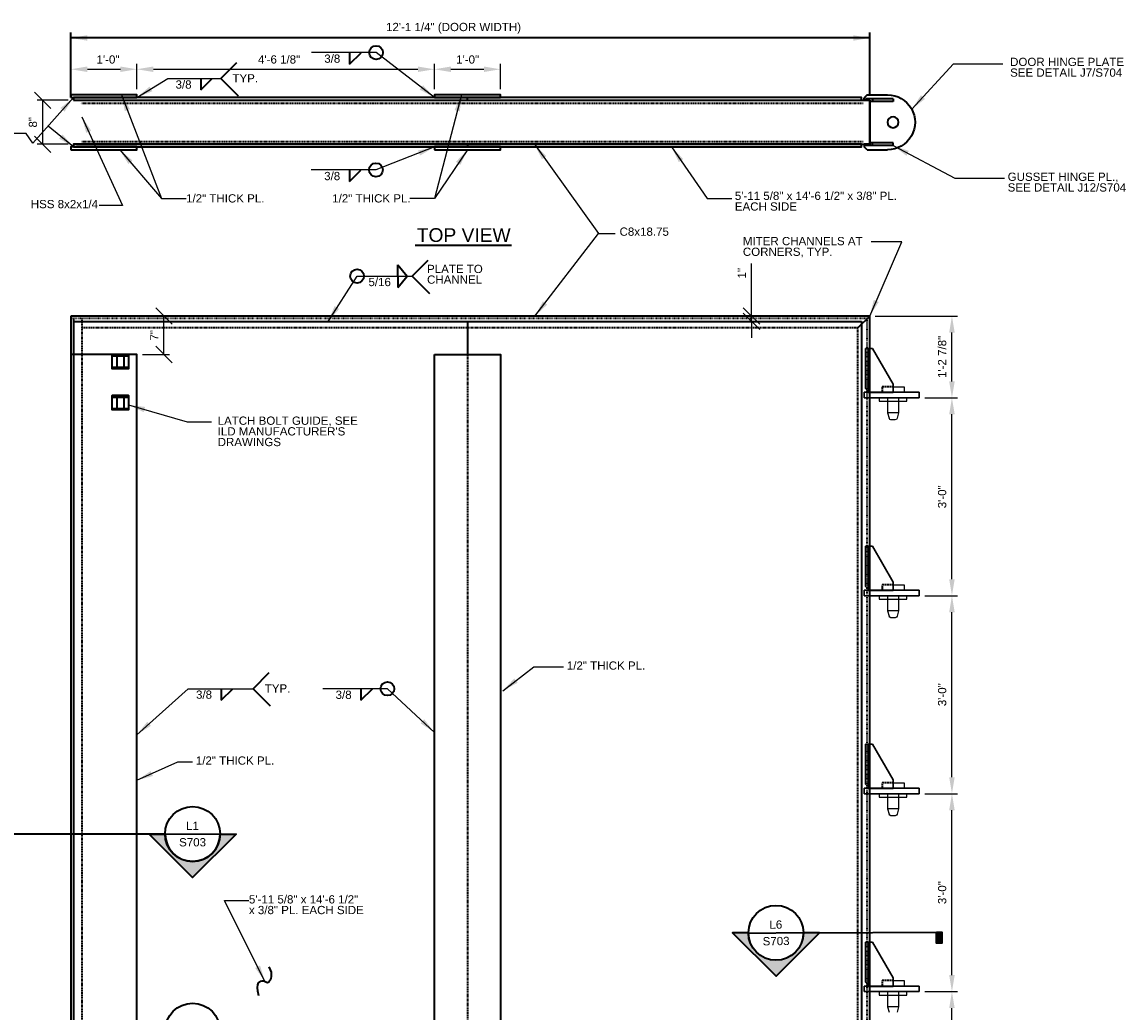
# Model space of a CAD drawing. Header units: inches. Extents: x -829 to 2226, y 10 to 4755.
# Tile 12 of 54: x 249 to 448, y 465 to 645. Entities that reach past the tile are written whole.
import ezdxf
from ezdxf.enums import TextEntityAlignment as Align

# ---------------------------------------------------------------- set-up
doc = ezdxf.new("R2010")
doc.units = ezdxf.units.IN
doc.header["$LTSCALE"] = 0.5
doc.header["$MEASUREMENT"] = 0
for name, pattern in [('DGN Style 1', [0.267013, 0.000444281, -0.266568]), ('DGN Style 3', [0.621993, 0.444281, -0.177712]), ('HIDDEN', [0.375, 0.25, -0.125])]:
    doc.linetypes.add(name, pattern=pattern)
for name, color, linetype, lineweight in [('G-ANNO-DIM', 7, 'Continuous', 0), ('G-ANNO-DIMS', 7, 'Continuous', 35), ('G-ANNO-TEXT', 7, 'Continuous', 35), ('S-FSTN-MISC', 7, 'Continuous', 25), ('S-STIF-TRAN', 7, 'Continuous', 30), ('S-WALL-SHEA', 7, 'Continuous', 35)]:
    doc.layers.add(name, color=color, linetype=linetype, lineweight=lineweight)
doc.styles.add("3 4 1'-0", font='arial.ttf', dxfattribs={"height": 1.5})
doc.styles.add('AEC_3 4_1 0 Scale', font='arial.ttf', dxfattribs={"height": 1.5})
doc.styles.add('Arial', font='arial.ttf')
doc.dimstyles.new("3 4 1'-0", dxfattribs={"dimtxt": 1.5, "dimasz": 3, "dimexe": 1, "dimexo": 1, "dimgap": 1, "dimtad": 1, "dimdec": 4, "dimzin": 15, "dimdsep": 46, "dimlunit": 4, "dimtxsty": 'AEC_3 4_1 0 Scale', "dimcen": 0.09, "dimadec": 4, "dimazin": 3, "dimtfac": 1, "dimtdec": 4, "dimtofl": 0, "dimtmove": 0, "dimatfit": 3, "dimfxl": 1, "dimfrac": 2, "dimtolj": 1, "dimtzin": 15, "dimarcsym": 0})

# ---------------------------------------------------------------- blocks, each defined once
blk = doc.blocks.new('*D180')
at = {"layer": 'Defpoints', "color": 0, "transparency": 16777216}
for p in [(269.63, 636.02), (257.63, 631.38), (269.63, 631.38)]:
    blk.add_point(p, dxfattribs=at)
at = {"layer": 'G-ANNO-DIMS', "color": 0, "lineweight": -2, "transparency": 16777216}
for p, q in [((257.63, 632.38), (257.63, 637.02)), ((260.63, 636.02), (266.63, 636.02)), ((269.63, 632.38), (269.63, 637.02))]:
    blk.add_line(p, q, dxfattribs=at)
at = {"layer": 'G-ANNO-DIMS', "color": 0, "transparency": 16777216}
for points in [[(260.63, 636.52), (260.63, 635.52), (257.63, 636.02)], [(266.63, 636.52), (266.63, 635.52), (269.63, 636.02)]]:
    blk.add_solid(points, dxfattribs=at)
at = {"layer": 'G-ANNO-DIMS', "color": 0, "transparency": 16777216, "insert": (264.38, 637.79), "char_height": 1.5, "attachment_point": 5, "style": 'AEC_3 4_1 0 Scale'}
blk.add_mtext('\\A1;1\'-0"', dxfattribs=at)
blk = doc.blocks.new('*D181')
at = {"layer": 'Defpoints', "color": 0, "transparency": 16777216}
for p in [(323.73, 636.02), (269.63, 631.38), (323.73, 631.38)]:
    blk.add_point(p, dxfattribs=at)
at = {"layer": 'G-ANNO-DIMS', "color": 0, "lineweight": -2, "transparency": 16777216}
for p, q in [((269.63, 632.38), (269.63, 637.02)), ((272.63, 636.02), (320.73, 636.02)), ((323.73, 632.38), (323.73, 637.02))]:
    blk.add_line(p, q, dxfattribs=at)
at = {"layer": 'G-ANNO-DIMS', "color": 0, "transparency": 16777216}
for points in [[(272.63, 636.52), (272.63, 635.52), (269.63, 636.02)], [(320.73, 636.52), (320.73, 635.52), (323.73, 636.02)]]:
    blk.add_solid(points, dxfattribs=at)
at = {"layer": 'G-ANNO-DIMS', "color": 0, "transparency": 16777216, "insert": (295.49, 637.8), "char_height": 1.5, "attachment_point": 5, "style": 'AEC_3 4_1 0 Scale'}
blk.add_mtext('\\A1;4\'-6 1/8"', dxfattribs=at)
blk = doc.blocks.new('*D187')
at = {"layer": 'Defpoints', "color": 0, "transparency": 16777216}
for p in [(411.88, 468.26), (417.83, 468.26), (411.88, 432.26)]:
    blk.add_point(p, dxfattribs=at)
at = {"layer": 'G-ANNO-DIMS', "color": 0, "lineweight": -2, "transparency": 16777216}
for p, q in [((412.88, 468.26), (418.83, 468.26)), ((417.83, 435.26), (417.83, 465.26)), ((412.88, 432.26), (418.83, 432.26))]:
    blk.add_line(p, q, dxfattribs=at)
at = {"layer": 'G-ANNO-DIMS', "color": 0, "transparency": 16777216}
for points in [[(417.33, 465.26), (418.33, 465.26), (417.83, 468.26)], [(417.33, 435.26), (418.33, 435.26), (417.83, 432.26)]]:
    blk.add_solid(points, dxfattribs=at)
at = {"layer": 'G-ANNO-DIMS', "color": 0, "transparency": 16777216, "insert": (416.06, 450.26), "char_height": 1.5, "attachment_point": 5, "rotation": 90, "style": 'AEC_3 4_1 0 Scale'}
blk.add_mtext('\\A1;3\'-0"', dxfattribs=at)
blk = doc.blocks.new('*D188')
at = {"layer": 'Defpoints', "color": 0, "transparency": 16777216}
for p in [(411.88, 504.26), (417.83, 504.26), (411.88, 468.26)]:
    blk.add_point(p, dxfattribs=at)
at = {"layer": 'G-ANNO-DIMS', "color": 0, "lineweight": -2, "transparency": 16777216}
for p, q in [((412.88, 504.26), (418.83, 504.26)), ((417.83, 471.26), (417.83, 501.26)), ((412.88, 468.26), (418.83, 468.26))]:
    blk.add_line(p, q, dxfattribs=at)
at = {"layer": 'G-ANNO-DIMS', "color": 0, "transparency": 16777216}
for points in [[(417.33, 501.26), (418.33, 501.26), (417.83, 504.26)], [(417.33, 471.26), (418.33, 471.26), (417.83, 468.26)]]:
    blk.add_solid(points, dxfattribs=at)
at = {"layer": 'G-ANNO-DIMS', "color": 0, "transparency": 16777216, "insert": (416.06, 486.26), "char_height": 1.5, "attachment_point": 5, "rotation": 90, "style": 'AEC_3 4_1 0 Scale'}
blk.add_mtext('\\A1;3\'-0"', dxfattribs=at)
blk = doc.blocks.new('all_around')
at = {"layer": 'G-ANNO-TEXT'}
blk.add_circle((0, 0), 0.0625, dxfattribs=at)
blk = doc.blocks.new('_Oblique')
at = {"color": 0, "linetype": 'ByBlock', "lineweight": -2}
blk.add_line((-0.5, -0.5), (0.5, 0.5), dxfattribs=at)
blk = doc.blocks.new('*D171')
at = {"layer": 'Defpoints', "color": 0, "transparency": 16777216}
for p in [(252.51, 630.38), (258.13, 630.38), (258.13, 622.38)]:
    blk.add_point(p, dxfattribs=at)
at = {"layer": 'G-ANNO-DIMS', "color": 0, "lineweight": -2, "transparency": 16777216}
for p, q in [((257.13, 630.38), (251.51, 630.38)), ((252.51, 622.38), (252.51, 630.38)), ((257.13, 622.38), (251.51, 622.38))]:
    blk.add_line(p, q, dxfattribs=at)
at = {"layer": 'G-ANNO-DIMS', "color": 0, "lineweight": -2, "transparency": 16777216, "xscale": 3, "yscale": 3, "zscale": 3}
for p, rotation in [((252.51, 630.38), 90), ((252.51, 622.38), 270)]:
    blk.add_blockref('_Oblique', p, dxfattribs=dict(at, rotation=rotation))
at = {"layer": 'G-ANNO-DIMS', "color": 0, "transparency": 16777216, "insert": (250.74, 626.38), "char_height": 1.5, "attachment_point": 5, "rotation": 90, "style": 'AEC_3 4_1 0 Scale'}
blk.add_mtext('\\A1;8"', dxfattribs=at)
blk = doc.blocks.new('*D163')
at = {"layer": 'Defpoints', "color": 0, "transparency": 16777216}
for p in [(411.88, 540.26), (417.83, 540.26), (411.88, 504.26)]:
    blk.add_point(p, dxfattribs=at)
at = {"layer": 'G-ANNO-DIMS', "color": 0, "lineweight": -2, "transparency": 16777216}
for p, q in [((412.88, 540.26), (418.83, 540.26)), ((417.83, 507.26), (417.83, 537.26)), ((412.88, 504.26), (418.83, 504.26))]:
    blk.add_line(p, q, dxfattribs=at)
at = {"layer": 'G-ANNO-DIMS', "color": 0, "transparency": 16777216}
for points in [[(417.33, 537.26), (418.33, 537.26), (417.83, 540.26)], [(417.33, 507.26), (418.33, 507.26), (417.83, 504.26)]]:
    blk.add_solid(points, dxfattribs=at)
at = {"layer": 'G-ANNO-DIMS', "color": 0, "transparency": 16777216, "insert": (416.06, 522.26), "char_height": 1.5, "attachment_point": 5, "rotation": 90, "style": 'AEC_3 4_1 0 Scale'}
blk.add_mtext('\\A1;3\'-0"', dxfattribs=at)
blk = doc.blocks.new('*D164')
at = {"layer": 'Defpoints', "color": 0, "transparency": 16777216}
for p in [(411.88, 576.26), (417.83, 576.26), (411.88, 540.26)]:
    blk.add_point(p, dxfattribs=at)
at = {"layer": 'G-ANNO-DIMS', "color": 0, "lineweight": -2, "transparency": 16777216}
for p, q in [((412.88, 576.26), (418.83, 576.26)), ((417.83, 543.26), (417.83, 573.26)), ((412.88, 540.26), (418.83, 540.26))]:
    blk.add_line(p, q, dxfattribs=at)
at = {"layer": 'G-ANNO-DIMS', "color": 0, "transparency": 16777216}
for points in [[(417.33, 573.26), (418.33, 573.26), (417.83, 576.26)], [(417.33, 543.26), (418.33, 543.26), (417.83, 540.26)]]:
    blk.add_solid(points, dxfattribs=at)
at = {"layer": 'G-ANNO-DIMS', "color": 0, "transparency": 16777216, "insert": (416.06, 558.26), "char_height": 1.5, "attachment_point": 5, "rotation": 90, "style": 'AEC_3 4_1 0 Scale'}
blk.add_mtext('\\A1;3\'-0"', dxfattribs=at)
blk = doc.blocks.new('*D165')
at = {"layer": 'Defpoints', "color": 0, "transparency": 16777216}
for p in [(402.88, 591.14), (417.83, 591.14), (411.88, 576.26)]:
    blk.add_point(p, dxfattribs=at)
at = {"layer": 'G-ANNO-DIMS', "color": 0, "lineweight": -2, "transparency": 16777216}
for p, q in [((403.88, 591.14), (418.83, 591.14)), ((417.83, 579.26), (417.83, 588.14)), ((412.88, 576.26), (418.83, 576.26))]:
    blk.add_line(p, q, dxfattribs=at)
at = {"layer": 'G-ANNO-DIMS', "color": 0, "transparency": 16777216}
for points in [[(417.33, 588.14), (418.33, 588.14), (417.83, 591.14)], [(417.33, 579.26), (418.33, 579.26), (417.83, 576.26)]]:
    blk.add_solid(points, dxfattribs=at)
at = {"layer": 'G-ANNO-DIMS', "color": 0, "transparency": 16777216, "insert": (416.05, 583.7), "char_height": 1.5, "attachment_point": 5, "rotation": 90, "style": 'AEC_3 4_1 0 Scale'}
blk.add_mtext('\\A1;1\'-2 7/8"', dxfattribs=at)
blk = doc.blocks.new('*U148')
at = {"layer": 'G-ANNO-TEXT'}
for p, q in [((4.09, 5), (0.38, 5)), ((4.63, 4), (3.63, 4)), ((4.09, 5), (4.63, 4.47)), ((4.63, 4), (4.63, 4.47)), ((4.09, -5), (0.38, -5)), ((4.09, -5), (4.63, -4.47)), ((4.63, -4), (4.63, -4.47))]:
    blk.add_line(p, q, dxfattribs=at)
at = {"layer": 'G-ANNO-TEXT', "flags": 128}
blk.add_lwpolyline([(3.63, 4), (3.63, -4), (4.63, -4)], dxfattribs=at)
at = {"layer": 'G-ANNO-TEXT'}
blk.add_circle((-0.62, 0), 1, dxfattribs=at)
blk.add_arc((0.38, 0), 5, 89.9996, 270.0004, dxfattribs=at)
blk = doc.blocks.new('*D151')
at = {"layer": 'Defpoints', "color": 0, "transparency": 16777216}
for p in [(381.39, 591.14), (402.36, 590.16), (403.88, 591.14)]:
    blk.add_point(p, dxfattribs=at)
at = {"layer": 'G-ANNO-DIMS', "color": 0, "lineweight": -2, "transparency": 16777216}
for p, q in [((381.39, 591.14), (381.39, 600.72)), ((402.88, 591.14), (380.39, 591.14)), ((401.36, 590.16), (380.39, 590.16)), ((381.39, 590.16), (381.39, 591.14)), ((381.39, 590.16), (381.39, 587.16))]:
    blk.add_line(p, q, dxfattribs=at)
at = {"layer": 'G-ANNO-DIMS', "color": 0, "lineweight": -2, "transparency": 16777216, "xscale": 3, "yscale": 3, "zscale": 3}
for p, rotation in [((381.39, 591.14), 270), ((381.39, 590.16), 90)]:
    blk.add_blockref('_Oblique', p, dxfattribs=dict(at, rotation=rotation))
at = {"layer": 'G-ANNO-DIMS', "color": 0, "transparency": 16777216, "insert": (379.64, 598.93), "char_height": 1.5, "attachment_point": 5, "rotation": 90, "style": 'AEC_3 4_1 0 Scale'}
blk.add_mtext('\\A1;1"', dxfattribs=at)
blk = doc.blocks.new('*D157')
at = {"layer": 'Defpoints', "color": 0, "transparency": 16777216}
for p in [(270.11, 591.14), (274.55, 591.14), (269.63, 584.14)]:
    blk.add_point(p, dxfattribs=at)
at = {"layer": 'G-ANNO-DIMS', "color": 0, "lineweight": -2, "transparency": 16777216}
for p, q in [((271.11, 591.14), (275.55, 591.14)), ((274.55, 584.14), (274.55, 591.14)), ((270.63, 584.14), (275.55, 584.14))]:
    blk.add_line(p, q, dxfattribs=at)
at = {"layer": 'G-ANNO-DIMS', "color": 0, "lineweight": -2, "transparency": 16777216, "xscale": 3, "yscale": 3, "zscale": 3}
for p, rotation in [((274.55, 591.14), 90), ((274.55, 584.14), 270)]:
    blk.add_blockref('_Oblique', p, dxfattribs=dict(at, rotation=rotation))
at = {"layer": 'G-ANNO-DIMS', "color": 0, "transparency": 16777216, "insert": (272.8, 587.64), "char_height": 1.5, "attachment_point": 5, "rotation": 90, "style": 'AEC_3 4_1 0 Scale'}
blk.add_mtext('\\A1;7"', dxfattribs=at)
blk = doc.blocks.new('*D158')
at = {"layer": 'Defpoints', "color": 0, "transparency": 16777216}
for p in [(335.73, 636.02), (323.73, 631.38), (335.73, 631.38)]:
    blk.add_point(p, dxfattribs=at)
at = {"layer": 'G-ANNO-DIMS', "color": 0, "lineweight": -2, "transparency": 16777216}
for p, q in [((323.73, 632.38), (323.73, 637.02)), ((326.73, 636.02), (332.73, 636.02)), ((335.73, 632.38), (335.73, 637.02))]:
    blk.add_line(p, q, dxfattribs=at)
at = {"layer": 'G-ANNO-DIMS', "color": 0, "transparency": 16777216}
for points in [[(326.73, 636.52), (326.73, 635.52), (323.73, 636.02)], [(332.73, 636.52), (332.73, 635.52), (335.73, 636.02)]]:
    blk.add_solid(points, dxfattribs=at)
at = {"layer": 'G-ANNO-DIMS', "color": 0, "transparency": 16777216, "insert": (329.77, 637.79), "char_height": 1.5, "attachment_point": 5, "style": 'AEC_3 4_1 0 Scale'}
blk.add_mtext('\\A1;1\'-0"', dxfattribs=at)
blk = doc.blocks.new('014000-007 Indicator - Section_Elevation - Arrow')
blk.add_hatch(color=256).paths.add_polyline_path([(-0.026, 0), (-0.0412, 0), (0, 0.0412), (0.0412, 0), (0.026, 0, 1)])
for p, q in [((0, 0.0412), (-0.0412, 0)), ((0.0412, 0), (0, 0.0412))]:
    blk.add_line(p, q)
at = {"flags": 128}
blk.add_lwpolyline([(-0.026, 0), (-0.0412, 0), (0, 0.0412), (0.0412, 0), (0.026, 0, 1), (-0.026, 0)], format="xyb", close=True, dxfattribs=at)
blk.add_lwpolyline([(-0.026, 0.0013), (-0.026, 0.0013)], dxfattribs=at)
blk = doc.blocks.new('014000-008 Indicator - Section_Elevation - Bar')
blk.add_hatch(color=256).paths.add_polyline_path([(-0.0026, 0), (-0.0026, 0.0104), (0.0026, 0.0104), (0.0026, 0)])
at = {"flags": 128}
blk.add_lwpolyline([(-0.0026, 0), (0.0026, 0), (0.0026, 0.0104), (-0.0026, 0.0104), (-0.0026, 0)], close=True, dxfattribs=at)

msp = doc.modelspace()

# ---------------------------------------------------------------- linework, layer by layer
at = {"flags": 128}
msp.add_lwpolyline([(284.75533, 496.67707), (284.75533, 496.67707)], dxfattribs=at)
at = {"layer": 'G-ANNO-DIMS'}
for p, q in [((257.62622, 630.88371), (257.62622, 642.70874)), ((402.87574, 631.38398), (402.87574, 642.70874)), ((402.87574, 641.70874), (257.62622, 641.70874)), ((257.62574, 632.38398), (257.62574, 634.61727))]:
    msp.add_line(p, q, dxfattribs=at)
msp.add_solid([(260.62622, 641.20874), (257.62622, 641.70874), (260.62622, 642.20874)], dxfattribs=at)
at = {"layer": 'G-ANNO-DIMS', "extrusion": (0, 0, -1)}
msp.add_solid([(-399.87574, 642.20874), (-402.87574, 641.70874), (-399.87574, 641.20874)], dxfattribs=at)
at = {"layer": 'G-ANNO-TEXT'}
for p, q in [((308.27499, 636.95885), (310.38246, 639.02751)), ((308.27499, 639.02377), (308.27499, 636.95885)), ((284.87974, 634.32228), (287.81275, 637.25529)), ((281.2393, 632.25363), (283.34677, 634.32228)), ((281.2393, 634.31855), (281.2393, 632.25363)), ((284.87974, 634.32228), (288.02189, 631.18013)), ((258.62574, 630.38398), (402.87574, 630.38398)), ((329.73324, 630.38398), (329.73324, 630.88398)), ((401.87574, 630.38398), (402.87574, 630.38398)), ((407.12574, 630.63398), (402.12574, 630.63398)), ((402.87574, 622.38398), (402.87574, 630.38398)), ((402.87574, 630.13398), (402.87574, 630.38398)), ((407.12574, 630.13398), (402.87574, 630.13398)), ((403.37574, 630.63398), (403.37574, 630.13398)), ((407.12574, 630.63398), (407.12574, 630.13398)), ((258.62574, 622.38398), (402.87574, 622.38398)), ((329.73324, 622.38398), (329.73324, 621.88398)), ((407.12574, 622.13398), (402.12574, 622.13398)), ((407.12574, 622.63398), (402.87574, 622.63398)), ((403.37574, 622.13398), (403.37574, 622.63398)), ((407.12574, 622.13398), (407.12574, 622.63398)), ((308.26194, 615.60349), (310.36941, 617.67215)), ((308.26194, 617.66842), (308.26194, 615.60349)), ((320.2556, 604.04355), (337.73056, 604.04355)), ((317.07188, 598.39526), (317.07188, 600.46018)), ((317.07188, 600.46018), (318.80435, 598.39153)), ((319.68824, 598.39526), (322.62125, 601.32827)), ((317.07188, 596.33033), (318.80435, 598.39899)), ((317.07188, 598.39526), (317.07188, 596.33033)), ((319.68824, 598.39526), (322.83039, 595.2531)), ((402.87574, 591.13637), (257.62574, 591.13637)), ((257.62574, 591.13637), (257.62574, 472.63637)), ((329.73324, 590.16387), (329.73324, 584.13637)), ((402.87574, 591.13637), (400.71574, 588.97637)), ((402.87574, 591.13637), (400.71574, 588.97637)), ((402.87574, 414.63637), (402.87574, 591.13637)), ((402.58285, 577.26137), (406.87574, 577.26137)), ((402.87574, 577.26137), (406.87574, 577.26137)), ((402.58285, 541.26137), (406.87574, 541.26137)), ((402.87574, 541.26137), (406.87574, 541.26137)), ((290.75471, 523.35269), (293.68773, 526.28571)), ((284.96006, 521.28404), (287.06753, 523.35269)), ((284.96006, 523.34896), (284.96006, 521.28404)), ((290.75471, 523.35269), (293.89687, 520.21054)), ((310.33897, 521.25532), (312.44644, 523.32398)), ((310.33897, 523.32025), (310.33897, 521.25532)), ((402.58285, 505.26137), (406.87574, 505.26137)), ((402.87574, 505.26137), (406.87574, 505.26137)), ((274.7736, 496.92711), (193.52992, 496.92711)), ((274.7554, 496.91797), (284.75536, 496.93619)), ((380.83248, 478.8796), (390.8314, 479.0253)), ((390.81368, 478.97056), (416.0154, 479.06236)), ((402.58285, 469.26137), (406.87574, 469.26137)), ((402.87574, 469.26137), (406.87574, 469.26137))]:
    msp.add_line(p, q, dxfattribs=at)
at = {"layer": 'G-ANNO-TEXT', "linetype": 'DGN Style 3'}
for p, q in [((259.37574, 629.88398), (259.37622, 629.88398)), ((258.12574, 590.69737), (258.12574, 474.63637))]:
    msp.add_line(p, q, dxfattribs=at)
at = {"layer": 'G-ANNO-TEXT', "linetype": 'HIDDEN'}
for p, q in [((259.62574, 629.88398), (401.69305, 629.88398)), ((259.62574, 622.88398), (401.70009, 622.88398)), ((259.62574, 590.69737), (259.62574, 450.63637)), ((400.71574, 588.97637), (259.62574, 588.97637)), ((400.71574, 416.79637), (400.71574, 588.97637)), ((329.73324, 584.13637), (329.73324, 418.63637))]:
    msp.add_line(p, q, dxfattribs=at)
at = {"layer": 'G-ANNO-TEXT', "linetype": 'DGN Style 1'}
for p, q in [((402.43674, 590.69737), (257.62574, 590.69737)), ((402.43674, 415.07537), (402.43674, 590.69737))]:
    msp.add_line(p, q, dxfattribs=at)
at = {"layer": 'G-ANNO-TEXT', "flags": 128}
for points in [[(402.87574, 630.38398), (402.87574, 622.38398), (401.87574, 622.38398)], [(402.87574, 630.38398), (402.12574, 630.38398), (402.12574, 630.63398)], [(402.87574, 622.38398), (402.12574, 622.38398), (402.12574, 622.13398)], [(269.62574, 418.61422), (269.62574, 584.13637), (257.62574, 584.13637), (257.62574, 418.61422)], [(266.02564, 581.80895), (266.02564, 583.88132)], [(267.25585, 583.88132), (267.25585, 581.80895)], [(266.02564, 574.3349), (266.02564, 576.40728)], [(267.25585, 576.40728), (267.25585, 574.3349)]]:
    msp.add_lwpolyline(points, dxfattribs=at)
for points in [[(265.12549, 584.13637), (265.12549, 583.88132), (268.12599, 583.88132), (268.12599, 584.13637), (265.12549, 584.13637), (268.12599, 584.13637), (268.12599, 581.5539), (265.12549, 581.5539), (265.12549, 584.13637)], [(265.12549, 576.66232), (265.12549, 576.40728), (268.12599, 576.40728), (268.12599, 576.66232), (265.12549, 576.66232), (268.12599, 576.66232), (268.12599, 574.07986), (265.12549, 574.07986), (265.12549, 576.66232)]]:
    msp.add_lwpolyline(points, close=True, dxfattribs=at)
at = {"layer": 'G-ANNO-TEXT', "linetype": 'DGN Style 3', "flags": 128}
for points in [[(407.12574, 578.26137), (405.12574, 578.26137), (405.12574, 577.26137), (407.12574, 577.26137)], [(407.12574, 542.26137), (405.12574, 542.26137), (405.12574, 541.26137), (407.12574, 541.26137)], [(407.12574, 506.26137), (405.12574, 506.26137), (405.12574, 505.26137), (407.12574, 505.26137)], [(407.12574, 470.26137), (405.12574, 470.26137), (405.12574, 469.26137), (407.12574, 469.26137)]]:
    msp.add_lwpolyline(points, dxfattribs=at)
at = {"layer": 'G-ANNO-TEXT'}
for centre in [(279.75538, 496.92708), (385.83194, 478.95245), (279.75538, 461.14359)]:
    msp.add_circle(centre, 4.99999, dxfattribs=at)
msp.add_open_spline([(291.81067, 467.4852), (291.14935, 470.06209), (293.04859, 470.49957), (293.37398, 469.35636), (294.5598, 471.35997), (293.6754, 472.75676)], degree=3, dxfattribs=at)
for points in [[(257.62574, 630.88398), (269.62574, 630.88398), (269.62574, 631.38398), (257.62574, 631.38398)], [(258.12574, 630.38398), (401.37574, 630.38398), (401.37574, 630.88398), (258.12574, 630.88398)], [(323.73324, 630.88398), (335.73324, 630.88398), (335.73324, 631.38398), (323.73324, 631.38398)], [(257.62574, 621.38398), (269.62574, 621.38398), (269.62574, 621.88398), (257.62574, 621.88398)], [(258.12574, 621.88398), (401.37574, 621.88398), (401.37574, 622.38398), (258.12574, 622.38398)], [(323.73324, 621.38398), (335.73324, 621.38398), (335.73324, 621.88398), (323.73324, 621.88398)], [(323.73324, 584.13637), (335.73324, 584.13637), (335.73324, 418.63637), (323.73324, 418.63637)], [(265.12549, 581.80895), (268.12599, 581.80895), (268.12599, 581.5539), (265.12549, 581.5539)], [(265.12549, 574.3349), (268.12599, 574.3349), (268.12599, 574.07986), (265.12549, 574.07986)]]:
    msp.add_3dface(points, dxfattribs=at)
at = {"layer": 'S-FSTN-MISC'}
for p, q in [((406.12574, 576.26137), (406.12574, 573.51137)), ((408.12574, 573.51137), (406.12574, 573.51137)), ((406.12574, 573.51137), (406.3862, 572.53931)), ((407.50306, 572.26137), (406.74843, 572.26137)), ((408.12574, 573.51137), (407.86528, 572.53931)), ((406.12574, 540.26137), (406.12574, 537.51137)), ((408.12574, 537.51137), (406.12574, 537.51137)), ((406.12574, 537.51137), (406.3862, 536.53931)), ((407.50306, 536.26137), (406.74843, 536.26137)), ((408.12574, 537.51137), (407.86528, 536.53931)), ((406.12574, 504.26137), (406.12574, 501.51137)), ((408.12574, 501.51137), (406.12574, 501.51137)), ((406.12574, 501.51137), (406.3862, 500.53931)), ((407.50306, 500.26137), (406.74843, 500.26137)), ((408.12574, 501.51137), (407.86528, 500.53931)), ((406.12574, 468.26137), (406.12574, 465.51137)), ((408.12574, 465.51137), (406.12574, 465.51137)), ((406.12574, 465.51137), (406.3862, 464.53931)), ((408.12574, 465.51137), (407.86528, 464.53931))]:
    msp.add_line(p, q, dxfattribs=at)
at = {"layer": 'S-FSTN-MISC', "flags": 128}
for points in [[(407.12574, 578.26137), (409.12574, 578.26137), (409.12574, 577.26137), (407.12574, 577.26137)], [(406.12574, 576.26137), (408.12574, 576.26137), (408.12574, 573.51137)], [(407.12574, 542.26137), (409.12574, 542.26137), (409.12574, 541.26137), (407.12574, 541.26137)], [(406.12574, 540.26137), (408.12574, 540.26137), (408.12574, 537.51137)], [(407.12574, 506.26137), (409.12574, 506.26137), (409.12574, 505.26137), (407.12574, 505.26137)], [(406.12574, 504.26137), (408.12574, 504.26137), (408.12574, 501.51137)], [(407.12574, 470.26137), (409.12574, 470.26137), (409.12574, 469.26137), (407.12574, 469.26137)], [(406.12574, 468.26137), (408.12574, 468.26137), (408.12574, 465.51137)]]:
    msp.add_lwpolyline(points, dxfattribs=at)
at = {"layer": 'S-FSTN-MISC', "extrusion": (0, 0, -1)}
for centre, start, end in [((-406.74843, 572.63637), 270, 345), ((-407.50306, 572.63637), 195, 270), ((-406.74843, 536.63637), 270, 345), ((-407.50306, 536.63637), 195, 270), ((-406.74843, 500.63637), 270, 345), ((-407.50306, 500.63637), 195, 270)]:
    msp.add_arc(centre, 0.375, start, end, dxfattribs=at)
at = {"layer": 'S-FSTN-MISC'}
for points in [[(409.62574, 576.26137), (404.62574, 576.26137), (404.62574, 575.63637), (409.62574, 575.63637)], [(409.62574, 540.26137), (404.62574, 540.26137), (404.62574, 539.63637), (409.62574, 539.63637)], [(409.62574, 504.26137), (404.62574, 504.26137), (404.62574, 503.63637), (409.62574, 503.63637)], [(409.62574, 468.26137), (404.62574, 468.26137), (404.62574, 467.63637), (409.62574, 467.63637)]]:
    msp.add_3dface(points, dxfattribs=at)
at = {"layer": 'S-STIF-TRAN'}
for p, q in [((402.12574, 585.26137), (403.37574, 585.26137)), ((402.12574, 585.26137), (402.12574, 577.96847)), ((402.62574, 585.26137), (402.62574, 577.46847)), ((407.12574, 578.76137), (403.37574, 585.26137)), ((407.12574, 577.26137), (407.12574, 578.76137)), ((401.87574, 577.26137), (401.87574, 576.26137)), ((401.87574, 577.26137), (411.87574, 577.26137)), ((401.87574, 576.26137), (411.87574, 576.26137)), ((402.83285, 577.26137), (402.12574, 577.96847)), ((411.87574, 577.26137), (411.87574, 576.26137)), ((402.12574, 549.26137), (403.37574, 549.26137)), ((402.12574, 549.26137), (402.12574, 541.96847)), ((402.62574, 549.26137), (402.62574, 541.46847)), ((407.12574, 542.76137), (403.37574, 549.26137)), ((407.12574, 541.26137), (407.12574, 542.76137)), ((401.87574, 541.26137), (401.87574, 540.26137)), ((401.87574, 541.26137), (411.87574, 541.26137)), ((401.87574, 540.26137), (411.87574, 540.26137)), ((402.83285, 541.26137), (402.12574, 541.96847)), ((411.87574, 541.26137), (411.87574, 540.26137)), ((402.12574, 513.26137), (403.37574, 513.26137)), ((402.12574, 513.26137), (402.12574, 505.96847)), ((402.62574, 513.26137), (402.62574, 505.46847)), ((407.12574, 506.76137), (403.37574, 513.26137)), ((407.12574, 505.26137), (407.12574, 506.76137)), ((401.87574, 505.26137), (401.87574, 504.26137)), ((401.87574, 505.26137), (411.87574, 505.26137)), ((401.87574, 504.26137), (411.87574, 504.26137)), ((402.83285, 505.26137), (402.12574, 505.96847)), ((411.87574, 505.26137), (411.87574, 504.26137)), ((402.12574, 477.26137), (403.37574, 477.26137)), ((402.12574, 477.26137), (402.12574, 469.96847)), ((402.62574, 477.26137), (402.62574, 469.46847)), ((407.12574, 470.76137), (403.37574, 477.26137)), ((407.12574, 469.26137), (407.12574, 470.76137)), ((401.87574, 469.26137), (401.87574, 468.26137)), ((401.87574, 469.26137), (411.87574, 469.26137)), ((402.83285, 469.26137), (402.12574, 469.96847)), ((411.87574, 469.26137), (411.87574, 468.26137)), ((401.87574, 468.26137), (411.87574, 468.26137))]:
    msp.add_line(p, q, dxfattribs=at)
at = {"layer": 'S-WALL-SHEA'}
for p, q in [((258.10824, 590.16387), (401.35824, 590.16387)), ((258.10824, 590.16387), (258.10824, 452.07387)), ((401.35824, 590.16387), (401.35824, 415.60887))]:
    msp.add_line(p, q, dxfattribs=at)

# ---------------------------------------------------------------- block references
at = {"layer": 'G-ANNO-TEXT', "xscale": 20, "yscale": 20, "zscale": 20}
for p in [(313.12247, 639.05622), (313.10942, 617.70086), (309.66274, 598.39526), (315.18645, 523.35269)]:
    msp.add_blockref('all_around', p, dxfattribs=at)
at = {"layer": 'G-ANNO-TEXT', "extrusion": (0, 0, -1)}
msp.add_blockref('*U148', (-406.50074, 626.384), dxfattribs=at)
at = {"layer": 'G-ANNO-TEXT', "yscale": 192, "zscale": 192}
for name, p, xscale, rotation in [('014000-007 Indicator - Section_Elevation - Arrow', (279.77359, 496.92711), 192, 180), ('014000-007 Indicator - Section_Elevation - Arrow', (385.81373, 478.95235), -192, 180.2087036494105), ('014000-008 Indicator - Section_Elevation - Bar', (415.5154, 479.06054), -192, 180.2087036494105)]:
    msp.add_blockref(name, p, dxfattribs=dict(at, xscale=xscale, rotation=rotation))

# ---------------------------------------------------------------- texts
at = {"layer": 'G-ANNO-DIM', "color": 7, "linetype": 'Continuous', "style": 'AEC_3 4_1 0 Scale'}
msp.add_text('12\'-1 1/4" (DOOR WIDTH)', height=1.5, dxfattribs=at).set_placement((327.20726, 643.70874), align=Align.MIDDLE_CENTER)
at = {"layer": 'G-ANNO-TEXT', "style": 'Arial'}
for s, rotation, p in [('L1', 0.1043518, (279.75401, 497.67708)), ('L6', 0.8348146, (385.82101, 479.70237))]:
    msp.add_text(s, height=1.499997, rotation=rotation, dxfattribs=at).set_placement(p, align=Align.CENTER)
for rotation, p in [(0.1043518, (279.75675, 496.17708)), (0.8348146, (385.84287, 478.20253))]:
    msp.add_text('S703', height=1.499997, rotation=rotation, dxfattribs=at).set_placement(p, align=Align.TOP_CENTER)
at = {"layer": 'G-ANNO-TEXT', "color": 7}
for s, insert, char_height, attachment_point, line_spacing_factor, style in [('3/8', (303.7004, 638.70338), 1.5, 1, 0.6, 'AEC_3 4_1 0 Scale'), ('DOOR HINGE PLATE\\PSEE DETAIL J7/S704', (428.40844, 638.11207), 1.5, 1, 0.776524, 'AEC_3 4_1 0 Scale'), ('3/8', (276.66471, 633.99815), 1.5, 1, 0.6, 'AEC_3 4_1 0 Scale'), ('TYP.', (287.00909, 635.12716), 1.5, 1, 0.6, 'AEC_3 4_1 0 Scale'), ('3/8', (303.68735, 617.34802), 1.5, 1, 0.6, 'AEC_3 4_1 0 Scale'), ('GUSSET HINGE PL.,\\PSEE DETAIL J12/S704', (427.96388, 617.22161), 1.5, 1, 0.776524, 'AEC_3 4_1 0 Scale'), ('HSS 8x2x1/4', (250.34179, 612.25115), 1.5, 1, 0.6, 'AEC_3 4_1 0 Scale'), ('1/2" THICK PL.', (292.82885, 613.28898), 1.5, 3, 0.6, 'AEC_3 4_1 0 Scale'), ('1/2" THICK PL.', (305.14776, 613.28898), 1.5, 1, 0.6, 'AEC_3 4_1 0 Scale'), ('\\H1.25x;TOP VIEW', (320.52458, 607.11851), 2, 1, 0.75, "3 4 1'-0"), ('C8x18.75', (357.39591, 607.23602), 1.5, 1, 0.6, 'AEC_3 4_1 0 Scale'), ('MITER CHANNELS AT\\PCORNERS, TYP.', (379.81469, 605.51993), 1.5, 1, 0.776524, 'AEC_3 4_1 0 Scale'), ('PLATE TO\\PCHANNEL', (322.39566, 600.45365), 1.5, 1, 0.776524, 'AEC_3 4_1 0 Scale'), ('5/16', (311.73392, 598.07486), 1.5, 1, 0.6, 'AEC_3 4_1 0 Scale'), ('1/2" THICK PL.', (347.81261, 528.31233), 1.5, 1, 0.6, 'AEC_3 4_1 0 Scale'), ('3/8', (280.38547, 523.02856), 1.5, 1, 0.6, 'AEC_3 4_1 0 Scale'), ('TYP.', (292.88406, 524.15757), 1.5, 1, 0.6, 'AEC_3 4_1 0 Scale'), ('3/8', (305.76438, 522.99985), 1.5, 1, 0.6, 'AEC_3 4_1 0 Scale'), ('1/2" THICK PL.', (280.35455, 511.0376), 1.5, 1, 0.6, 'AEC_3 4_1 0 Scale')]:
    msp.add_mtext(s, dxfattribs=dict(at, insert=insert, char_height=char_height, attachment_point=attachment_point, line_spacing_factor=line_spacing_factor, style=style))
at = {"layer": 'G-ANNO-TEXT', "color": 7, "linetype": 'Continuous', "lineweight": 0, "char_height": 1.5, "attachment_point": 1, "line_spacing_factor": 0.776524, "style": 'AEC_3 4_1 0 Scale'}
for s, insert in [('5\'-11 5/8" x 14\'-6 1/2" x 3/8" PL.\\PEACH SIDE', (378.35533, 613.75168)), ('5\'-11 5/8" x 14\'-6 1/2"\\Px 3/8" PL. EACH SIDE', (290.00534, 485.79342))]:
    msp.add_mtext(s, dxfattribs=dict(at, insert=insert))
at = {"layer": 'G-ANNO-TEXT', "color": 7, "insert": (284.31845, 572.8571), "char_height": 1.5, "width": 25.6796026, "attachment_point": 1, "line_spacing_factor": 0.776524, "style": 'AEC_3 4_1 0 Scale'}
msp.add_mtext("LATCH BOLT GUIDE, SEE ILD MANUFACTURER'S\\PDRAWINGS", dxfattribs=at)

# ---------------------------------------------------------------- dimensions: what is measured, and where the dimension line sits
at = {"layer": 'G-ANNO-DIMS'}
for base, p1, p2, picture, middle in [((323.73324, 636.02164), (269.62574, 631.38398), (323.73324, 631.38398), '*D181', (295.4926, 636.02164)), ((269.62574, 636.02164), (257.62574, 631.38398), (269.62574, 631.38398), '*D180', (264.38363, 636.02164)), ((335.73324, 636.02164), (323.73324, 631.38398), (335.73324, 631.38398), '*D158', (329.77291, 636.02164))]:
    dim = msp.add_linear_dim(base=base, p1=p1, p2=p2, dimstyle="3 4 1'-0", dxfattribs=at)
    dim.commit()
    dim.dimension.update_dxf_attribs({"geometry": picture, "text_midpoint": middle, "dimtype": 160})
for base, p1, p2, picture, middle in [((252.50696, 630.38371), (258.12574, 622.38398), (258.12622, 630.38371), '*D171', (252.50696, 626.38385)), ((381.39247, 591.13637), (402.35824, 590.16387), (403.87574, 591.13637), '*D151', (381.39247, 598.92781))]:
    dim = msp.add_linear_dim(base=base, p1=p1, p2=p2, angle=90, dimstyle="3 4 1'-0", override={"dimblk1": 'Oblique', "dimblk2": 'Oblique', "dimsah": 1, "dimtofl": 1}, dxfattribs=at)
    dim.commit()
    dim.dimension.update_dxf_attribs({"geometry": picture, "text_midpoint": middle, "dimtype": 160})
dim = msp.add_linear_dim(base=(274.55217, 591.13637), p1=(269.62574, 584.13637), p2=(270.11303, 591.13637), angle=90, dimstyle="3 4 1'-0", override={"dimblk1": 'Oblique', "dimblk2": 'Oblique', "dimsah": 1, "dimtofl": 1}, dxfattribs=at)
dim.commit()
dim.dimension.update_dxf_attribs({"geometry": '*D157', "text_midpoint": (272.80217, 587.63637)})
for base, p1, p2, picture, middle in [((417.82568, 591.13637), (411.87574, 576.26137), (402.87574, 591.13637), '*D165', (416.0501, 583.69887)), ((417.82568, 576.26137), (411.87574, 540.26137), (411.87574, 576.26137), '*D164', (416.05931, 558.26137)), ((417.82568, 540.26137), (411.87574, 504.26137), (411.87574, 540.26137), '*D163', (416.05931, 522.26137))]:
    dim = msp.add_linear_dim(base=base, p1=p1, p2=p2, angle=90, dimstyle="3 4 1'-0", dxfattribs=at)
    dim.commit()
    dim.dimension.update_dxf_attribs({"geometry": picture, "text_midpoint": middle})
for base, p1, p2, picture, middle in [((417.82568, 504.26137), (411.87574, 468.26137), (411.87574, 504.26137), '*D188', (417.82568, 486.26137)), ((417.82568, 468.26137), (411.87574, 432.26137), (411.87574, 468.26137), '*D187', (417.82568, 450.26137))]:
    dim = msp.add_linear_dim(base=base, p1=p1, p2=p2, angle=90, dimstyle="3 4 1'-0", dxfattribs=at)
    dim.commit()
    dim.dimension.update_dxf_attribs({"geometry": picture, "text_midpoint": middle, "dimtype": 160})

# ---------------------------------------------------------------- leaders
at = {"layer": 'G-ANNO-TEXT'}
for points in [[(323.73324, 630.88398), (313.12247, 639.05622), (301.35279, 639.05622)], [(410.53102, 628.74905), (418.0846, 637.00688), (427.09231, 637.00688)], [(269.62574, 630.88398), (275.26427, 634.32228), (284.87974, 634.32228)], [(258.12574, 630.88398), (250.68842, 622.59261), (249.53114, 624.35222), (239.5367, 624.35222)], [(266.82914, 631.38398), (274.12357, 612.51662), (278.5867, 612.51662)], [(328.63674, 631.38398), (323.71968, 612.51662), (319.25655, 612.51662)], [(259.62574, 627.38398), (266.99814, 611.23626), (262.78271, 611.23626)], [(258.12574, 621.88398), (253.47328, 625.69726), (253.11662, 625.29964)], [(323.73324, 621.88398), (313.10942, 617.70086), (301.33974, 617.70086)], [(341.92475, 622.38398), (353.56184, 606.15647), (356.6253, 606.15647)], [(366.86683, 621.88398), (373.31521, 612.51662), (377.77834, 612.51662)], [(407.12574, 622.13398), (418.36172, 616.21957), (427.36943, 616.21957)], [(266.50278, 621.38398), (274.12357, 612.51662), (278.5867, 612.51662)], [(329.73324, 621.38398), (323.71968, 612.51662), (319.25655, 612.51662)], [(342.01496, 591.13637), (353.56184, 606.15647), (356.6253, 606.15647)], [(402.87574, 591.13637), (408.73925, 604.61693), (403.16355, 604.61693)], [(304.38726, 590.16387), (309.66274, 598.39526), (319.68824, 598.39526)], [(268.12599, 574.9633), (278.75395, 571.881), (283.21708, 571.881)], [(336.17074, 522.99697), (341.80564, 527.31029), (347.21816, 527.31029)], [(269.62574, 514.99006), (278.98503, 523.35269), (290.75471, 523.35269)], [(323.73324, 515.38975), (315.18645, 523.35269), (303.41677, 523.35269)], [(269.62574, 506.69779), (277.05383, 510.03555), (279.7601, 510.03555)], [(292.92643, 470.11167), (285.54026, 484.81225), (290.00339, 484.81225)]]:
    msp.add_leader(points, dimstyle="3 4 1'-0", override={"dimgap": 2}, dxfattribs=at)

doc.saveas('drawing.dxf')
